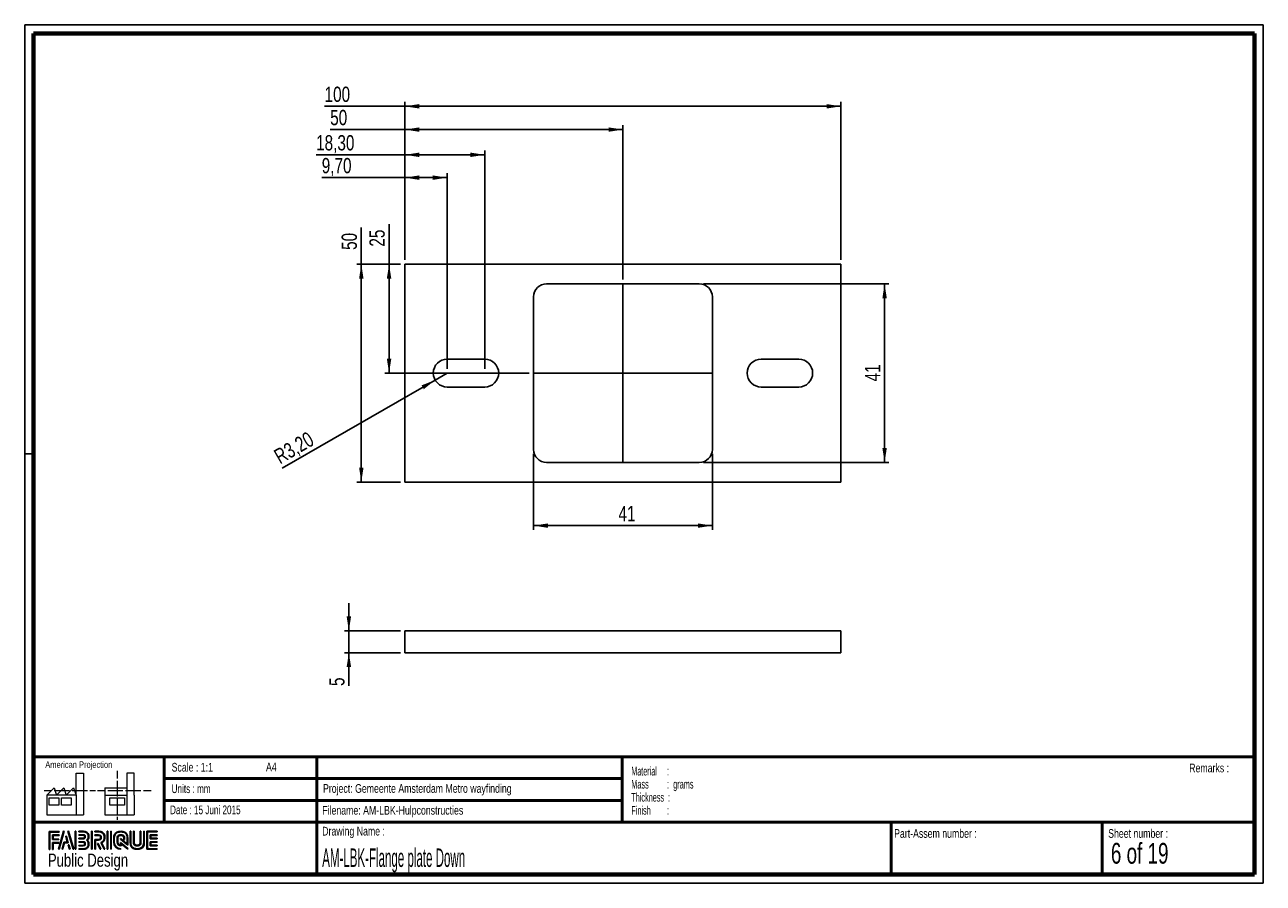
# Paper-space layout 'Flange plate Down (Pendel)' of a CAD drawing. Header units: millimetres. Extents: x 7 to 291, y 7 to 204.
import ezdxf

# ---------------------------------------------------------------- set-up
doc = ezdxf.new("R2010")
doc.units = ezdxf.units.MM
for name, color, linetype in [('LAYER1', 7, 'Continuous'), ('LAYER2', 7, 'Continuous'), ('LOGO', 7, 'Continuous')]:
    doc.layers.add(name, color=color, linetype=linetype)
doc.styles.add('SLDTEXTSTYLE0', font='TXT', dxfattribs={"width": 0.7})
doc.styles.add('SLDTEXTSTYLE1', font='TXT', dxfattribs={"width": 0.75})
doc.styles.add('SLDTEXTSTYLE2', font='TXT', dxfattribs={"width": 0.697368})
doc.styles.add('SLDTEXTSTYLE3', font='TXT', dxfattribs={"width": 0.678571})
doc.styles.add('SLDTEXTSTYLE4', font='TXT', dxfattribs={"width": 0.5675})
doc.styles.add('SLDTEXTSTYLE5', font='TXT', dxfattribs={"width": 0.55})
doc.styles.add('SLDTEXTSTYLE6', font='TXT', dxfattribs={"width": 0.605})
doc.styles.add('SLDTEXTSTYLE7', font='TXT', dxfattribs={"width": 0.549})
doc.styles.add('SLDTEXTSTYLE8', font='TXT', dxfattribs={"width": 0.467045})
doc.dimstyles.new('SLDDIMSTYLE2', dxfattribs={"dimtxt": 3.5, "dimasz": 3.302, "dimexe": 0, "dimexo": 0.0625, "dimgap": 0.875, "dimtad": 1, "dimrnd": 1e-09, "dimzin": 12, "dimdsep": 46, "dimtxsty": 'SLDTEXTSTYLE1', "dimsah": 1, "dimcen": 0.09, "dimadec": 0, "dimazin": 3, "dimtfac": 1, "dimtmove": 0, "dimatfit": 0, "dimfxl": 1, "dimfrac": 2, "dimtolj": 1, "dimtzin": 12, "dimarcsym": 0})
doc.dimstyles.new('SLDDIMSTYLE3', dxfattribs={"dimtxt": 3.5, "dimasz": 3.302, "dimexe": 0, "dimexo": 0.0625, "dimgap": 0.875, "dimtad": 1, "dimrnd": 1e-09, "dimzin": 12, "dimdsep": 46, "dimtxsty": 'SLDTEXTSTYLE1', "dimsah": 1, "dimcen": 0.09, "dimadec": 0, "dimazin": 3, "dimtfac": 1, "dimtofl": 0, "dimtmove": 0, "dimatfit": 3, "dimfxl": 1, "dimfrac": 2, "dimtolj": 1, "dimtzin": 12, "dimarcsym": 0})
doc.dimstyles.new('SLDDIMSTYLE4', dxfattribs={"dimtxt": 3.5, "dimasz": 3.302, "dimexe": 0, "dimexo": 0.0625, "dimgap": 0.875, "dimtad": 1, "dimrnd": 1e-09, "dimzin": 12, "dimdsep": 46, "dimtxsty": 'SLDTEXTSTYLE1', "dimsah": 1, "dimcen": 0, "dimadec": 0, "dimazin": 3, "dimtfac": 1, "dimtofl": 0, "dimtmove": 0, "dimatfit": 3, "dimfxl": 1, "dimfrac": 2, "dimtolj": 1, "dimtzin": 12, "dimarcsym": 0})

# ---------------------------------------------------------------- blocks, each defined once
blk = doc.blocks.new('SW_NOTE_0_15')
at = {"layer": 'LOGO', "color": 0, "char_height": 2, "attachment_point": 1}
for s, insert, style in [('Material     :', (0, 2.58), 'SLDTEXTSTYLE4'), ('Mass         :  grams', (0, -0.42), 'SLDTEXTSTYLE5'), ('Thickness  :', (0, -3.42), 'SLDTEXTSTYLE6'), ('Finish        :', (0, -6.42), 'SLDTEXTSTYLE7')]:
    blk.add_mtext(s, dxfattribs=dict(at, insert=insert, style=style))
blk = doc.blocks.new('_D_10')
at = {"layer": 'LOGO'}
for p, q in [((80.89, 64.69), (80.89, 71.04)), ((92.74, 64.69), (79.89, 64.69)), ((80.89, 64.69), (80.89, 59.69)), ((92.74, 59.69), (79.89, 59.69)), ((80.89, 59.69), (80.89, 52.05))]:
    blk.add_line(p, q, dxfattribs=at)
for points in [[(80.89, 64.69), (81.4, 68), (80.38, 68)], [(80.89, 59.69), (80.38, 56.39), (81.4, 56.39)]]:
    blk.add_solid(points, dxfattribs=at)
at = {"layer": 'LOGO', "insert": (76.38, 52.05), "char_height": 3.5, "attachment_point": 1, "rotation": 90, "style": 'SLDTEXTSTYLE1'}
blk.add_mtext('5', dxfattribs=at)
blk = doc.blocks.new('_D_11')
at = {"layer": 'LOGO'}
for p, q in [((93.74, 179.73), (76.61, 179.73)), ((93.74, 149.85), (93.74, 180.73)), ((143.74, 179.73), (93.74, 179.73)), ((143.74, 145.35), (143.74, 180.73))]:
    blk.add_line(p, q, dxfattribs=at)
for points in [[(93.74, 179.73), (97.05, 179.22), (97.05, 180.23)], [(143.74, 179.73), (140.44, 180.23), (140.44, 179.22)]]:
    blk.add_solid(points, dxfattribs=at)
at = {"layer": 'LOGO', "insert": (76.61, 184.24), "char_height": 3.5, "attachment_point": 1, "style": 'SLDTEXTSTYLE1'}
blk.add_mtext('50', dxfattribs=at)
blk = doc.blocks.new('_D_12')
at = {"layer": 'LOGO'}
for p, q in [((90.11, 148.85), (90.11, 158.04)), ((92.74, 148.85), (89.11, 148.85)), ((90.11, 123.85), (90.11, 148.85)), ((122.24, 123.85), (89.11, 123.85))]:
    blk.add_line(p, q, dxfattribs=at)
for points in [[(90.11, 148.85), (89.6, 145.54), (90.62, 145.54)], [(90.11, 123.85), (90.62, 127.15), (89.6, 127.15)]]:
    blk.add_solid(points, dxfattribs=at)
at = {"layer": 'LOGO', "insert": (85.6, 152.87), "char_height": 3.5, "attachment_point": 1, "rotation": 90, "style": 'SLDTEXTSTYLE1'}
blk.add_mtext('25', dxfattribs=at)
blk = doc.blocks.new('_D_13')
at = {"layer": 'LOGO'}
for p, q in [((93.74, 185.07), (75.32, 185.07)), ((93.74, 149.85), (93.74, 186.07)), ((193.74, 185.07), (93.74, 185.07)), ((193.74, 149.85), (193.74, 186.07))]:
    blk.add_line(p, q, dxfattribs=at)
for points in [[(93.74, 185.07), (97.05, 184.56), (97.05, 185.58)], [(193.74, 185.07), (190.44, 185.58), (190.44, 184.56)]]:
    blk.add_solid(points, dxfattribs=at)
at = {"layer": 'LOGO', "insert": (75.32, 189.58), "char_height": 3.5, "attachment_point": 1, "style": 'SLDTEXTSTYLE1'}
blk.add_mtext('100', dxfattribs=at)
blk = doc.blocks.new('_D_14')
at = {"layer": 'LOGO'}
for p, q in [((83.74, 148.85), (83.74, 157.29)), ((92.74, 148.85), (82.74, 148.85)), ((83.74, 148.85), (83.74, 98.85)), ((92.74, 98.85), (82.74, 98.85))]:
    blk.add_line(p, q, dxfattribs=at)
for points in [[(83.74, 148.85), (83.24, 145.54), (84.25, 145.54)], [(83.74, 98.85), (84.25, 102.15), (83.24, 102.15)]]:
    blk.add_solid(points, dxfattribs=at)
at = {"layer": 'LOGO', "insert": (79.23, 152.12), "char_height": 3.5, "attachment_point": 1, "rotation": 90, "style": 'SLDTEXTSTYLE1'}
blk.add_mtext('50', dxfattribs=at)
blk = doc.blocks.new('_D_15')
at = {"layer": 'LOGO'}
for p, q in [((93.74, 173.94), (73.38, 173.94)), ((93.74, 149.85), (93.74, 174.94)), ((93.74, 173.94), (112.04, 173.94)), ((112.04, 124.85), (112.04, 174.94))]:
    blk.add_line(p, q, dxfattribs=at)
for points in [[(93.74, 173.94), (97.05, 173.43), (97.05, 174.45)], [(112.04, 173.94), (108.74, 174.45), (108.74, 173.43)]]:
    blk.add_solid(points, dxfattribs=at)
at = {"layer": 'LOGO', "insert": (73.38, 178.45), "char_height": 3.5, "attachment_point": 1, "style": 'SLDTEXTSTYLE1'}
blk.add_mtext('18,30', dxfattribs=at)
blk = doc.blocks.new('_D_16')
at = {"layer": 'LOGO'}
for p, q in [((93.74, 168.7), (74.67, 168.7)), ((93.74, 149.85), (93.74, 169.7)), ((103.44, 168.7), (93.74, 168.7)), ((103.44, 124.85), (103.44, 169.7))]:
    blk.add_line(p, q, dxfattribs=at)
for points in [[(93.74, 168.7), (97.05, 168.19), (97.05, 169.21)], [(103.44, 168.7), (100.14, 169.21), (100.14, 168.19)]]:
    blk.add_solid(points, dxfattribs=at)
at = {"layer": 'LOGO', "insert": (74.67, 173.21), "char_height": 3.5, "attachment_point": 1, "style": 'SLDTEXTSTYLE1'}
blk.add_mtext('9,70', dxfattribs=at)
blk = doc.blocks.new('_D_17')
at = {"layer": 'LOGO'}
for q in [(65.6, 102), (103.44, 123.85)]:
    blk.add_line((100.67, 122.25), q, dxfattribs=at)
blk.add_solid([(100.67, 122.25), (97.56, 121.03), (98.07, 120.15)], dxfattribs=at)
at = {"layer": 'LOGO', "insert": (63.35, 105.9), "char_height": 3.5, "attachment_point": 1, "rotation": 30, "style": 'SLDTEXTSTYLE1'}
blk.add_mtext('R3,20', dxfattribs=at)
blk = doc.blocks.new('_D_18')
at = {"layer": 'LOGO'}
for p, q in [((123.24, 105.35), (123.24, 87.85)), ((164.24, 105.35), (164.24, 87.85)), ((123.24, 88.85), (164.24, 88.85))]:
    blk.add_line(p, q, dxfattribs=at)
for points in [[(123.24, 88.85), (126.55, 88.34), (126.55, 89.35)], [(164.24, 88.85), (160.94, 89.35), (160.94, 88.34)]]:
    blk.add_solid(points, dxfattribs=at)
at = {"layer": 'LOGO', "insert": (142.72, 93.36), "char_height": 3.5, "attachment_point": 1, "style": 'SLDTEXTSTYLE1'}
blk.add_mtext('41', dxfattribs=at)
blk = doc.blocks.new('_D_19')
at = {"layer": 'LOGO'}
for p, q in [((162.24, 144.35), (204.74, 144.35)), ((203.74, 103.35), (203.74, 144.35)), ((162.24, 103.35), (204.74, 103.35))]:
    blk.add_line(p, q, dxfattribs=at)
for points in [[(203.74, 144.35), (203.24, 141.04), (204.25, 141.04)], [(203.74, 103.35), (204.25, 106.65), (203.24, 106.65)]]:
    blk.add_solid(points, dxfattribs=at)
at = {"layer": 'LOGO', "insert": (199.23, 121.94), "char_height": 3.5, "attachment_point": 1, "rotation": 90, "style": 'SLDTEXTSTYLE1'}
blk.add_mtext('41', dxfattribs=at)

psp = doc.layouts.new('Flange plate Down (Pendel)')

# ---------------------------------------------------------------- hatches: boundary and pattern name
at = {"layer": 'LOGO'}
for points in [[(12.156, 14.551), (12.294, 14.551), (12.294, 18.537), (14.492, 18.537), (14.492, 18.675), (12.156, 18.675)], [(13.055, 16.925), (13.055, 17.755), (14.492, 17.755), (14.492, 17.894), (12.917, 17.894), (12.917, 16.786), (14.356, 16.786), (14.356, 16.925)], [(15.622, 18.697), (15.479, 18.697), (14.299, 14.574), (14.441, 14.574)], [(15.257, 14.574), (15.669, 16.085), (16.503, 16.085), (16.108, 17.581), (15.96, 17.581), (16.324, 16.224), (15.563, 16.224), (15.117, 14.574)], [(17.783, 14.574), (16.603, 18.697), (16.456, 18.697), (17.638, 14.574)], [(18.285, 14.574), (18.285, 18.697), (18.146, 18.697), (18.146, 14.574)], [(21.988, 14.574), (21.988, 18.697), (21.85, 18.697), (21.85, 14.574)], [(25.636, 14.574), (25.636, 18.697), (25.498, 18.697), (25.498, 14.574)], [(26.42, 14.574), (26.42, 18.697), (26.282, 18.697), (26.282, 14.574)], [(35.498, 17.096), (35.498, 17.778), (36.929, 17.778), (36.929, 17.916), (35.359, 17.916), (35.359, 16.957), (36.929, 16.957), (36.929, 17.096)], [(13.055, 14.551), (13.055, 16.005), (14.356, 16.005), (14.356, 16.143), (12.917, 16.143), (12.917, 14.551)], [(16.955, 14.574), (16.682, 15.561), (16.534, 15.561), (16.815, 14.574)], [(24.037, 14.574), (23.378, 15.916), (23.224, 15.916), (23.883, 14.574)], [(36.929, 15.356), (36.929, 15.495), (35.498, 15.495), (35.498, 16.177), (36.929, 16.177), (36.929, 16.315), (35.359, 16.315), (35.359, 15.356)]]:
    psp.add_hatch(color=256, dxfattribs=at).paths.add_polyline_path(points, flags=0)
h = psp.add_hatch(color=256, dxfattribs=at)
edge = h.paths.add_edge_path(flags=0)
edge.add_line((18.997, 14.574), (20.004, 14.574))
edge.add_spline(control_points=[(20.004, 14.574), (20.698, 14.574), (21.263, 15.14), (21.263, 15.836), (21.263, 16.129), (21.148, 16.41), (20.946, 16.639), (21.148, 16.868), (21.263, 17.149), (21.263, 17.443), (21.263, 18.137), (20.698, 18.703), (20.004, 18.703)], knot_values=[0, 0, 0, 0, 1, 2, 3, 4, 5, 6, 7, 8, 9, 10, 10, 10, 10], weights=[1, 1, 1, 1, 1, 1, 1, 1, 1, 1, 1, 1, 1], degree=3, periodic=0)
edge.add_line((20.004, 18.703), (18.997, 18.703))
edge.add_line((18.997, 18.703), (18.997, 18.565))
edge.add_line((18.997, 18.565), (20.004, 18.565))
edge.add_spline(control_points=[(20.004, 18.565), (20.622, 18.565), (21.125, 18.061), (21.125, 17.443), (21.125, 17.165), (21.012, 16.897), (20.808, 16.687)], knot_values=[0, 0, 0, 0, 1, 2, 3, 4, 4, 4, 4], weights=[1, 1, 1, 1, 1, 1, 1], degree=3, periodic=0)
edge.add_line((20.808, 16.687), (20.761, 16.639))
edge.add_line((20.761, 16.639), (20.808, 16.591))
edge.add_spline(control_points=[(20.808, 16.591), (21.012, 16.381), (21.125, 16.113), (21.125, 15.836), (21.125, 15.216), (20.622, 14.712), (20.004, 14.712)], knot_values=[0, 0, 0, 0, 1, 2, 3, 4, 4, 4, 4], weights=[1, 1, 1, 1, 1, 1, 1], degree=3, periodic=0)
edge.add_line((20.004, 14.712), (18.997, 14.712))
edge.add_line((18.997, 14.712), (18.997, 14.574))
h = psp.add_hatch(color=256, dxfattribs=at)
edge = h.paths.add_edge_path(flags=0)
edge.add_line((18.997, 16.957), (20.002, 16.957))
edge.add_spline(control_points=[(20.002, 16.957), (20.255, 16.988), (20.438, 17.197), (20.438, 17.442), (20.438, 17.712), (20.224, 17.924), (19.95, 17.924)], knot_values=[0, 0, 0, 0, 1, 2, 3, 4, 4, 4, 4], weights=[1, 1, 1, 1, 1, 1, 1], degree=3, periodic=0)
edge.add_line((19.95, 17.924), (18.997, 17.924))
edge.add_line((18.997, 17.924), (18.997, 17.786))
edge.add_line((18.997, 17.786), (19.95, 17.786))
edge.add_spline(control_points=[(19.95, 17.786), (20.146, 17.786), (20.3, 17.635), (20.3, 17.442), (20.3, 17.266), (20.168, 17.117), (19.993, 17.094)], knot_values=[0, 0, 0, 0, 1, 2, 3, 4, 4, 4, 4], weights=[1, 1, 1, 1, 1, 1, 1], degree=3, periodic=0)
edge.add_line((19.993, 17.094), (18.997, 17.095))
edge.add_line((18.997, 17.095), (18.997, 16.957))
h = psp.add_hatch(color=256, dxfattribs=at)
edge = h.paths.add_edge_path(flags=0)
edge.add_line((24.758, 14.574), (24.911, 14.574))
edge.add_line((24.911, 14.574), (24.187, 16.049))
edge.add_spline(control_points=[(24.187, 16.049), (24.643, 16.293), (24.938, 16.767), (24.938, 17.287), (24.938, 18.065), (24.307, 18.697), (23.531, 18.697)], knot_values=[0, 0, 0, 0, 1, 2, 3, 4, 4, 4, 4], weights=[1, 1, 1, 1, 1, 1, 1], degree=3, periodic=0)
edge.add_line((23.531, 18.697), (22.634, 18.697))
edge.add_line((22.634, 18.697), (22.634, 18.56))
edge.add_line((22.634, 18.56), (23.531, 18.56))
edge.add_spline(control_points=[(23.531, 18.56), (24.231, 18.56), (24.8, 17.989), (24.8, 17.287), (24.8, 16.796), (24.513, 16.344), (24.069, 16.135)], knot_values=[0, 0, 0, 0, 1, 2, 3, 4, 4, 4, 4], weights=[1, 1, 1, 1, 1, 1, 1], degree=3, periodic=0)
edge.add_line((24.069, 16.135), (24.005, 16.106))
edge.add_line((24.005, 16.106), (24.758, 14.574))
h = psp.add_hatch(color=256, dxfattribs=at)
edge = h.paths.add_edge_path(flags=0)
edge.add_line((22.634, 17.778), (23.477, 17.778))
edge.add_spline(control_points=[(23.477, 17.778), (23.744, 17.778), (23.961, 17.558), (23.961, 17.287), (23.961, 17.017), (23.744, 16.796), (23.477, 16.796)], knot_values=[0, 0, 0, 0, 1, 2, 3, 4, 4, 4, 4], weights=[1, 1, 1, 1, 1, 1, 1], degree=3, periodic=0)
edge.add_line((23.477, 16.796), (22.634, 16.796))
edge.add_line((22.634, 16.796), (22.634, 14.574))
edge.add_line((22.634, 14.574), (22.772, 14.574))
edge.add_line((22.772, 14.574), (22.772, 16.659))
edge.add_line((22.772, 16.659), (23.477, 16.659))
edge.add_spline(control_points=[(23.477, 16.659), (23.82, 16.659), (24.099, 16.94), (24.099, 17.287), (24.099, 17.634), (23.82, 17.916), (23.477, 17.916)], knot_values=[0, 0, 0, 0, 1, 2, 3, 4, 4, 4, 4], weights=[1, 1, 1, 1, 1, 1, 1], degree=3, periodic=0)
edge.add_line((23.477, 17.916), (22.634, 17.916))
edge.add_line((22.634, 17.916), (22.634, 17.778))
h = psp.add_hatch(color=256, dxfattribs=at)
edge = h.paths.add_edge_path(flags=0)
edge.add_line((30.226, 15.56), (30.227, 17.065))
edge.add_spline(control_points=[(30.227, 17.065), (30.227, 17.965), (29.496, 18.697), (28.598, 18.697), (27.699, 18.697), (26.968, 17.965), (26.968, 17.065)], knot_values=[0, 0, 0, 0, 1, 2, 3, 4, 4, 4, 4], weights=[1, 1, 1, 1, 1, 1, 1], degree=3, periodic=0)
edge.add_line((26.968, 17.065), (26.968, 16.206))
edge.add_spline(control_points=[(26.968, 16.206), (26.968, 15.307), (27.699, 14.574), (28.597, 14.574)], knot_values=[1, 1, 1, 1, 2, 2, 2, 2], weights=[1, 1, 1, 1], degree=3, periodic=0)
edge.add_line((28.597, 14.574), (28.597, 14.712))
edge.add_spline(control_points=[(28.597, 14.712), (27.775, 14.712), (27.106, 15.383), (27.106, 16.206)], knot_values=[3, 3, 3, 3, 4, 4, 4, 4], weights=[1, 1, 1, 1], degree=3, periodic=0)
edge.add_line((27.106, 16.206), (27.106, 17.065))
edge.add_spline(control_points=[(27.106, 17.065), (27.106, 17.889), (27.775, 18.56), (28.598, 18.56), (29.42, 18.56), (30.089, 17.889), (30.089, 17.065)], knot_values=[0, 0, 0, 0, 1, 2, 3, 4, 4, 4, 4], weights=[1, 1, 1, 1, 1, 1, 1], degree=3, periodic=0)
edge.add_spline(control_points=[(30.089, 17.065), (30.089, 16.066), (30.089, 15.84), (29.894, 15.988), (28.527, 17.053)], knot_values=[0, 0, 0, 0, 1, 2, 2, 2, 2], weights=[1, 1, 1, 1, 1], degree=3, periodic=0)
edge.add_line((28.527, 17.053), (28.527, 16.887))
edge.add_line((28.527, 16.887), (30.226, 15.56))
h = psp.add_hatch(color=256, dxfattribs=at)
edge = h.paths.add_edge_path(flags=0)
edge.add_line((30.226, 14.574), (30.226, 14.766))
edge.add_line((30.226, 14.766), (28.527, 16.133))
edge.add_line((28.527, 16.133), (28.527, 15.508))
edge.add_spline(control_points=[(28.527, 15.508), (28.169, 15.545), (27.886, 15.839), (27.886, 16.208)], knot_values=[0, 0, 0, 0, 1, 1, 1, 1], weights=[1, 1, 1, 1], degree=3, periodic=0)
edge.add_line((27.886, 16.208), (27.886, 17.064))
edge.add_spline(control_points=[(27.886, 17.064), (27.886, 17.457), (28.206, 17.777), (28.598, 17.777), (28.99, 17.777), (29.309, 17.457), (29.309, 17.064)], knot_values=[0, 0, 0, 0, 1, 2, 3, 4, 4, 4, 4], weights=[1, 1, 1, 1, 1, 1, 1], degree=3, periodic=0)
edge.add_line((29.309, 17.064), (29.308, 16.827))
edge.add_line((29.308, 16.827), (29.447, 16.826))
edge.add_line((29.447, 16.826), (29.447, 17.064))
edge.add_spline(control_points=[(29.447, 17.064), (29.447, 17.533), (29.066, 17.915), (28.598, 17.915), (28.13, 17.915), (27.748, 17.533), (27.748, 17.064)], knot_values=[0, 0, 0, 0, 1, 2, 3, 4, 4, 4, 4], weights=[1, 1, 1, 1, 1, 1, 1], degree=3, periodic=0)
edge.add_line((27.748, 17.064), (27.747, 16.208))
edge.add_spline(control_points=[(27.747, 16.208), (27.747, 15.738), (28.128, 15.356), (28.595, 15.356)], knot_values=[0, 0, 0, 0, 1, 1, 1, 1], weights=[1, 1, 1, 1], degree=3, periodic=0)
edge.add_line((28.595, 15.356), (28.664, 15.356))
edge.add_line((28.664, 15.356), (28.664, 15.854))
edge.add_line((28.664, 15.854), (30.226, 14.574))
h = psp.add_hatch(color=256, dxfattribs=at)
edge = h.paths.add_edge_path(flags=0)
edge.add_line((30.726, 18.697), (30.726, 16.206))
edge.add_spline(control_points=[(30.726, 16.206), (30.726, 15.307), (31.457, 14.574), (32.355, 14.574), (33.254, 14.574), (33.985, 15.307), (33.985, 16.206)], knot_values=[0, 0, 0, 0, 1, 2, 3, 4, 4, 4, 4], weights=[1, 1, 1, 1, 1, 1, 1], degree=3, periodic=0)
edge.add_line((33.985, 16.206), (33.985, 18.697))
edge.add_line((33.985, 18.697), (33.847, 18.697))
edge.add_line((33.847, 18.697), (33.847, 16.206))
edge.add_spline(control_points=[(33.847, 16.206), (33.847, 15.383), (33.178, 14.712), (32.355, 14.712), (31.533, 14.712), (30.864, 15.383), (30.864, 16.206)], knot_values=[0, 0, 0, 0, 1, 2, 3, 4, 4, 4, 4], weights=[1, 1, 1, 1, 1, 1, 1], degree=3, periodic=0)
edge.add_line((30.864, 16.206), (30.864, 18.697))
edge.add_line((30.864, 18.697), (30.726, 18.697))
h = psp.add_hatch(color=256, dxfattribs=at)
edge = h.paths.add_edge_path(flags=0)
edge.add_line((31.506, 18.697), (31.506, 16.208))
edge.add_spline(control_points=[(31.506, 16.208), (31.506, 15.739), (31.887, 15.357), (32.355, 15.357), (32.823, 15.357), (33.204, 15.739), (33.204, 16.208)], knot_values=[0, 0, 0, 0, 1, 2, 3, 4, 4, 4, 4], weights=[1, 1, 1, 1, 1, 1, 1], degree=3, periodic=0)
edge.add_line((33.204, 16.208), (33.204, 18.697))
edge.add_line((33.204, 18.697), (33.067, 18.697))
edge.add_line((33.067, 18.697), (33.067, 16.208))
edge.add_spline(control_points=[(33.067, 16.208), (33.067, 15.815), (32.747, 15.495), (32.355, 15.495), (31.963, 15.495), (31.644, 15.815), (31.644, 16.208)], knot_values=[0, 0, 0, 0, 1, 2, 3, 4, 4, 4, 4], weights=[1, 1, 1, 1, 1, 1, 1], degree=3, periodic=0)
edge.add_line((31.644, 16.208), (31.644, 18.697))
edge.add_line((31.644, 18.697), (31.506, 18.697))
h = psp.add_hatch(color=256, dxfattribs=at)
edge = h.paths.add_edge_path(flags=0)
edge.add_line((36.929, 14.574), (36.929, 14.712))
edge.add_spline(control_points=[(36.929, 14.712), (34.866, 14.712), (34.736, 14.712), (34.736, 14.843), (34.736, 18.429), (34.736, 18.56)], knot_values=[0, 0, 0, 0, 1, 2, 3, 3, 3, 3], weights=[1, 1, 1, 1, 1, 1], degree=3, periodic=0)
edge.add_line((34.736, 18.56), (36.929, 18.56))
edge.add_line((36.929, 18.56), (36.929, 18.697))
edge.add_line((36.929, 18.697), (34.598, 18.697))
edge.add_line((34.598, 18.697), (34.598, 14.574))
edge.add_line((34.598, 14.574), (36.929, 14.574))
h = psp.add_hatch(color=256, dxfattribs=at)
edge = h.paths.add_edge_path(flags=0)
edge.add_line((18.997, 15.347), (19.95, 15.347))
edge.add_spline(control_points=[(19.95, 15.347), (20.22, 15.347), (20.438, 15.566), (20.438, 15.836), (20.438, 16.106), (20.224, 16.317), (19.95, 16.317), (19.95, 16.317), (18.997, 16.315)], knot_values=[0, 0, 0, 0, 1, 2, 3, 4, 5, 6, 6, 6, 6], weights=[1, 1, 1, 1, 1, 1, 1, 1, 1], degree=3, periodic=0)
edge.add_line((18.997, 16.315), (18.997, 16.177))
edge.add_line((18.997, 16.177), (19.95, 16.179))
edge.add_spline(control_points=[(19.95, 16.179), (20.146, 16.179), (20.3, 16.028), (20.3, 15.836), (20.3, 15.642), (20.143, 15.484), (19.95, 15.484)], knot_values=[0, 0, 0, 0, 1, 2, 3, 4, 4, 4, 4], weights=[1, 1, 1, 1, 1, 1, 1], degree=3, periodic=0)
edge.add_line((19.95, 15.484), (18.997, 15.484))
edge.add_line((18.997, 15.484), (18.997, 15.347))

# ---------------------------------------------------------------- linework, layer by layer
at = {"color": 7, "linetype": 'Continuous', "lineweight": 25}
for p, q in [((93.743, 148.845), (93.743, 98.845)), ((193.743, 148.845), (93.743, 148.845)), ((193.743, 98.845), (193.743, 148.845)), ((161.243, 144.345), (126.243, 144.345)), ((123.243, 141.345), (123.243, 106.345)), ((164.243, 106.345), (164.243, 141.345)), ((112.043, 127.045), (103.443, 127.045)), ((184.043, 127.045), (175.443, 127.045)), ((103.443, 120.645), (112.043, 120.645)), ((175.443, 120.645), (184.043, 120.645)), ((126.243, 103.345), (161.243, 103.345)), ((93.743, 98.845), (193.743, 98.845)), ((93.743, 64.694), (93.743, 59.694)), ((93.743, 64.694), (193.743, 64.694)), ((193.743, 64.694), (193.743, 59.694)), ((93.743, 59.694), (193.743, 59.694))]:
    psp.add_line(p, q, dxfattribs=at)
for centre, radius, start, end in [((126.243, 141.345), 3, 90, 180), ((161.243, 141.345), 3, 0, 90), ((103.443, 123.845), 3.2, 90, 270), ((112.043, 123.845), 3.2, 270, 90), ((175.443, 123.845), 3.2, 90, 270), ((184.043, 123.845), 3.2, 270, 90), ((126.243, 106.345), 3, 180, 270), ((161.243, 106.345), 3, 270, 0)]:
    psp.add_arc(centre, radius, start, end, dxfattribs=at)
at = {"layer": 'LAYER1', "lineweight": 50}
for p, q in [((8.57, 35.784), (288.57, 35.784)), ((38.57, 35.784), (38.57, 20.784)), ((73.57, 35.784), (73.57, 8.784)), ((143.57, 35.784), (143.57, 20.784)), ((38.57, 30.784), (143.57, 30.784)), ((38.57, 25.784), (143.57, 25.784)), ((8.57, 20.784), (288.57, 20.784)), ((205.222, 8.784), (205.222, 20.784)), ((253.651, 8.784), (253.651, 20.784))]:
    psp.add_line(p, q, dxfattribs=at)
at = {"layer": 'LAYER2', "lineweight": 70}
for p, q in [((8.57, 8.784), (8.57, 201.784)), ((8.57, 201.784), (288.57, 201.784)), ((288.57, 201.784), (288.57, 8.784)), ((288.57, 8.784), (8.57, 8.784))]:
    psp.add_line(p, q, dxfattribs=at)
at = {"layer": 'LOGO'}
for p, q in [((6.57, 203.784), (290.57, 203.784)), ((6.57, 203.784), (6.57, 6.784)), ((290.57, 203.784), (290.57, 6.784)), ((143.743, 144.345), (143.743, 103.345)), ((123.243, 123.845), (164.243, 123.845)), ((6.57, 105.284), (8.622, 105.284)), ((6.57, 6.784), (290.57, 6.784))]:
    psp.add_line(p, q, dxfattribs=at)
at = {"layer": 'LOGO', "color": 7, "linetype": 'Continuous', "lineweight": 18}
for p, q in [((18.321, 26.971), (18.321, 32.036)), ((18.321, 32.036), (20.003, 32.036)), ((20.003, 32.036), (20.003, 22.47)), ((27.733, 32.596), (27.733, 30.839)), ((31.654, 32.032), (29.972, 32.032)), ((29.972, 32.032), (29.972, 22.466)), ((31.654, 26.967), (31.654, 32.032)), ((11.593, 26.971), (13.275, 28.659)), ((13.275, 28.659), (13.837, 26.971)), ((13.837, 26.971), (15.519, 28.659)), ((15.519, 28.659), (16.081, 26.971)), ((16.081, 26.971), (17.763, 28.659)), ((17.763, 28.659), (18.321, 26.971)), ((24.927, 28.655), (24.927, 26.967)), ((24.927, 28.655), (29.972, 28.655)), ((27.733, 30.252), (27.733, 28.49)), ((27.733, 28.49), (27.733, 26.728)), ((10.981, 28.1), (12.736, 28.1)), ((18.321, 26.971), (11.593, 26.971)), ((11.593, 26.971), (11.593, 22.47)), ((12.156, 26.411), (14.399, 26.411)), ((12.156, 24.723), (12.156, 26.411)), ((13.321, 28.1), (15.076, 28.1)), ((14.399, 26.411), (14.399, 24.723)), ((14.957, 26.411), (17.201, 26.411)), ((14.957, 24.723), (14.957, 26.411)), ((15.076, 28.1), (16.831, 28.1)), ((17.201, 26.411), (17.201, 24.723)), ((17.416, 28.1), (19.171, 28.1)), ((18.321, 26.971), (18.321, 22.47)), ((19.171, 28.1), (20.926, 28.1)), ((21.511, 28.1), (22.809, 28.1)), ((23.245, 28.095), (24.995, 28.095)), ((24.927, 26.967), (29.972, 26.967)), ((24.927, 26.967), (24.927, 22.466)), ((25.58, 28.095), (27.335, 28.095)), ((26.051, 26.407), (29.415, 26.407)), ((26.051, 24.719), (26.051, 26.407)), ((27.335, 28.095), (29.09, 28.095)), ((27.733, 26.141), (27.733, 24.379)), ((29.415, 26.407), (29.415, 24.719)), ((29.675, 28.095), (31.43, 28.095)), ((31.43, 28.095), (33.185, 28.095)), ((31.654, 26.967), (31.654, 22.466)), ((33.77, 28.095), (35.525, 28.095)), ((14.399, 24.723), (12.156, 24.723)), ((17.201, 24.723), (14.957, 24.723)), ((29.415, 24.719), (26.051, 24.719)), ((27.733, 24.379), (27.733, 22.618)), ((11.593, 22.47), (18.321, 22.47)), ((18.321, 22.47), (20.003, 22.47)), ((24.927, 22.466), (31.654, 22.466)), ((27.733, 22.03), (27.733, 21.342))]:
    psp.add_line(p, q, dxfattribs=at)
at = {"layer": 'LOGO', "color": 7, "linetype": 'Continuous', "lineweight": 25}
for p, q in [((14.492, 18.675), (12.156, 18.675)), ((15.479, 18.697), (14.299, 14.574)), ((14.441, 14.574), (15.622, 18.697))]:
    psp.add_line(p, q, dxfattribs=at)
at = {"layer": 'LOGO', "color": 7, "lineweight": 25}
for p, q in [((12.156, 18.675), (12.156, 14.551)), ((12.294, 18.537), (14.492, 18.537)), ((12.294, 14.551), (12.294, 18.537)), ((14.492, 17.894), (12.917, 17.894)), ((12.917, 17.894), (12.917, 16.786)), ((13.055, 16.925), (13.055, 17.755)), ((13.055, 17.755), (14.492, 17.755)), ((14.492, 18.537), (14.492, 18.675)), ((14.492, 17.755), (14.492, 17.894)), ((15.622, 18.697), (15.479, 18.697)), ((16.108, 17.581), (15.96, 17.581)), ((15.96, 17.581), (16.324, 16.224)), ((16.503, 16.085), (16.108, 17.581)), ((16.456, 18.697), (17.638, 14.574)), ((16.603, 18.697), (16.456, 18.697)), ((17.783, 14.574), (16.603, 18.697)), ((18.146, 18.697), (18.146, 14.574)), ((18.285, 18.697), (18.146, 18.697)), ((18.285, 14.574), (18.285, 18.697)), ((18.997, 18.703), (18.997, 18.565)), ((20.004, 18.703), (18.997, 18.703)), ((18.997, 18.565), (20.004, 18.565)), ((18.997, 17.924), (18.997, 17.786)), ((19.95, 17.924), (18.997, 17.924)), ((18.997, 17.786), (19.95, 17.786)), ((19.993, 17.094), (18.997, 17.095)), ((18.997, 17.095), (18.997, 16.957)), ((21.85, 18.697), (21.85, 14.574)), ((21.988, 18.697), (21.85, 18.697)), ((21.988, 14.574), (21.988, 18.697)), ((23.531, 18.697), (22.634, 18.697)), ((22.634, 18.697), (22.634, 18.56)), ((22.634, 18.56), (23.531, 18.56)), ((23.477, 17.916), (22.634, 17.916)), ((22.634, 17.916), (22.634, 17.778)), ((23.477, 17.916), (22.634, 17.916)), ((22.634, 17.916), (22.634, 17.778)), ((22.634, 17.778), (23.477, 17.778)), ((22.634, 17.778), (23.477, 17.778)), ((25.498, 18.697), (25.498, 14.574)), ((25.636, 18.697), (25.498, 18.697)), ((25.636, 14.574), (25.636, 18.697)), ((26.282, 18.697), (26.282, 14.574)), ((26.42, 18.697), (26.282, 18.697)), ((26.42, 14.574), (26.42, 18.697)), ((26.968, 17.065), (26.968, 16.206)), ((26.968, 17.065), (26.968, 16.206)), ((27.106, 16.206), (27.106, 17.065)), ((27.106, 16.206), (27.106, 17.065)), ((27.748, 17.064), (27.747, 16.208)), ((27.886, 16.208), (27.886, 17.064)), ((28.527, 17.053), (28.527, 16.887)), ((28.527, 17.053), (28.527, 16.887)), ((29.309, 17.064), (29.308, 16.827)), ((29.447, 16.826), (29.447, 17.064)), ((30.226, 15.56), (30.227, 17.065)), ((30.226, 15.56), (30.227, 17.065)), ((30.864, 18.697), (30.726, 18.697)), ((30.726, 18.697), (30.726, 16.206)), ((30.864, 18.697), (30.726, 18.697)), ((30.726, 18.697), (30.726, 16.206)), ((30.864, 16.206), (30.864, 18.697)), ((30.864, 16.206), (30.864, 18.697)), ((31.644, 18.697), (31.506, 18.697)), ((31.506, 18.697), (31.506, 16.208)), ((31.644, 18.697), (31.506, 18.697)), ((31.506, 18.697), (31.506, 16.208)), ((31.644, 16.208), (31.644, 18.697)), ((31.644, 16.208), (31.644, 18.697)), ((33.067, 18.697), (33.067, 16.208)), ((33.204, 18.697), (33.067, 18.697)), ((33.067, 18.697), (33.067, 16.208)), ((33.204, 18.697), (33.067, 18.697)), ((33.204, 16.208), (33.204, 18.697)), ((33.204, 16.208), (33.204, 18.697)), ((33.847, 18.697), (33.847, 16.206)), ((33.985, 18.697), (33.847, 18.697)), ((33.847, 18.697), (33.847, 16.206)), ((33.985, 18.697), (33.847, 18.697)), ((33.985, 16.206), (33.985, 18.697)), ((33.985, 16.206), (33.985, 18.697)), ((36.929, 18.697), (34.598, 18.697)), ((34.598, 18.697), (34.598, 14.574)), ((36.929, 18.697), (34.598, 18.697)), ((34.598, 18.697), (34.598, 14.574)), ((34.736, 18.56), (36.929, 18.56)), ((34.736, 18.56), (36.929, 18.56)), ((36.929, 17.916), (35.359, 17.916)), ((35.359, 17.916), (35.359, 16.957)), ((36.929, 17.916), (35.359, 17.916)), ((35.359, 17.916), (35.359, 16.957)), ((35.498, 17.096), (35.498, 17.778)), ((35.498, 17.778), (36.929, 17.778)), ((35.498, 17.096), (35.498, 17.778)), ((35.498, 17.778), (36.929, 17.778)), ((36.929, 17.096), (35.498, 17.096)), ((36.929, 17.096), (35.498, 17.096)), ((36.929, 18.56), (36.929, 18.697)), ((36.929, 18.56), (36.929, 18.697)), ((36.929, 17.778), (36.929, 17.916)), ((36.929, 17.778), (36.929, 17.916)), ((36.929, 16.957), (36.929, 17.096)), ((36.929, 16.957), (36.929, 17.096)), ((12.156, 14.551), (12.294, 14.551)), ((12.917, 16.786), (14.356, 16.786)), ((14.356, 16.143), (12.917, 16.143)), ((12.917, 16.143), (12.917, 14.551)), ((12.917, 14.551), (13.055, 14.551)), ((14.356, 16.925), (13.055, 16.925)), ((13.055, 14.551), (13.055, 16.005)), ((13.055, 16.005), (14.356, 16.005)), ((14.299, 14.574), (14.441, 14.574)), ((14.356, 16.786), (14.356, 16.925)), ((14.356, 16.005), (14.356, 16.143)), ((15.563, 16.224), (15.117, 14.574)), ((15.117, 14.574), (15.257, 14.574)), ((15.257, 14.574), (15.669, 16.085)), ((16.324, 16.224), (15.563, 16.224)), ((16.534, 15.561), (16.815, 14.574)), ((16.682, 15.561), (16.534, 15.561)), ((16.955, 14.574), (16.682, 15.561)), ((16.815, 14.574), (16.955, 14.574)), ((17.638, 14.574), (17.783, 14.574)), ((18.146, 14.574), (18.285, 14.574)), ((18.997, 16.957), (20.002, 16.957)), ((18.997, 16.315), (18.997, 16.177)), ((18.997, 16.177), (19.95, 16.179)), ((19.95, 15.484), (18.997, 15.484)), ((18.997, 15.484), (18.997, 15.347)), ((18.997, 15.347), (19.95, 15.347)), ((20.004, 14.712), (18.997, 14.712)), ((18.997, 14.712), (18.997, 14.574)), ((18.997, 14.574), (20.004, 14.574)), ((20.808, 16.687), (20.761, 16.639)), ((20.761, 16.639), (20.808, 16.591)), ((21.85, 14.574), (21.988, 14.574)), ((23.477, 16.796), (22.634, 16.796)), ((22.634, 16.796), (22.634, 14.574)), ((23.477, 16.796), (22.634, 16.796)), ((22.634, 16.796), (22.634, 14.574)), ((22.634, 14.574), (22.772, 14.574)), ((22.634, 14.574), (22.772, 14.574)), ((22.772, 14.574), (22.772, 16.659)), ((22.772, 16.659), (23.477, 16.659)), ((22.772, 14.574), (22.772, 16.659)), ((22.772, 16.659), (23.477, 16.659)), ((23.224, 15.916), (23.883, 14.574)), ((23.378, 15.916), (23.224, 15.916)), ((23.224, 15.916), (23.883, 14.574)), ((23.378, 15.916), (23.224, 15.916)), ((24.037, 14.574), (23.378, 15.916)), ((24.037, 14.574), (23.378, 15.916)), ((23.883, 14.574), (24.037, 14.574)), ((23.883, 14.574), (24.037, 14.574)), ((24.069, 16.135), (24.005, 16.106)), ((24.005, 16.106), (24.758, 14.574)), ((24.911, 14.574), (24.187, 16.049)), ((24.758, 14.574), (24.911, 14.574)), ((25.498, 14.574), (25.636, 14.574)), ((26.282, 14.574), (26.42, 14.574)), ((28.527, 16.887), (30.226, 15.56)), ((28.527, 16.887), (30.226, 15.56)), ((30.226, 14.766), (28.527, 16.133)), ((28.527, 16.133), (28.527, 15.508)), ((28.595, 15.356), (28.664, 15.356)), ((28.597, 14.574), (28.597, 14.712)), ((28.597, 14.574), (28.597, 14.712)), ((28.664, 15.356), (28.664, 15.854)), ((28.664, 15.854), (30.226, 14.574)), ((29.308, 16.827), (29.447, 16.826)), ((30.226, 14.574), (30.226, 14.766)), ((34.598, 14.574), (36.929, 14.574)), ((34.598, 14.574), (36.929, 14.574)), ((35.359, 16.957), (36.929, 16.957)), ((35.359, 16.957), (36.929, 16.957)), ((36.929, 16.315), (35.359, 16.315)), ((35.359, 16.315), (35.359, 15.356)), ((36.929, 16.315), (35.359, 16.315)), ((35.359, 16.315), (35.359, 15.356)), ((35.359, 15.356), (36.929, 15.356)), ((35.359, 15.356), (36.929, 15.356)), ((35.498, 15.495), (35.498, 16.177)), ((35.498, 16.177), (36.929, 16.177)), ((35.498, 15.495), (35.498, 16.177)), ((35.498, 16.177), (36.929, 16.177)), ((36.929, 15.495), (35.498, 15.495)), ((36.929, 15.495), (35.498, 15.495)), ((36.929, 16.177), (36.929, 16.315)), ((36.929, 16.177), (36.929, 16.315)), ((36.929, 15.356), (36.929, 15.495)), ((36.929, 15.356), (36.929, 15.495)), ((36.929, 14.574), (36.929, 14.712)), ((36.929, 14.574), (36.929, 14.712))]:
    psp.add_line(p, q, dxfattribs=at)
for points, degree in [([(20.002, 16.957), (20.255, 16.988), (20.438, 17.197), (20.438, 17.442), (20.438, 17.712), (20.224, 17.924), (19.95, 17.924)], 3), ([(19.95, 17.786), (20.146, 17.786), (20.3, 17.635), (20.3, 17.442), (20.3, 17.266), (20.168, 17.117), (19.993, 17.094)], 3), ([(20.004, 14.574), (20.698, 14.574), (21.263, 15.14), (21.263, 15.836), (21.263, 16.129), (21.148, 16.41), (20.946, 16.639), (21.148, 16.868), (21.263, 17.149), (21.263, 17.443), (21.263, 18.137), (20.698, 18.703), (20.004, 18.703)], 3), ([(20.004, 18.565), (20.622, 18.565), (21.125, 18.061), (21.125, 17.443), (21.125, 17.165), (21.012, 16.897), (20.808, 16.687)], 3), ([(23.477, 16.659), (23.82, 16.659), (24.099, 16.94), (24.099, 17.287), (24.099, 17.634), (23.82, 17.916), (23.477, 17.916)], 3), ([(23.477, 17.778), (23.744, 17.778), (23.961, 17.558), (23.961, 17.287), (23.961, 17.017), (23.744, 16.796), (23.477, 16.796)], 3), ([(24.187, 16.049), (24.643, 16.293), (24.938, 16.767), (24.938, 17.287), (24.938, 18.065), (24.307, 18.697), (23.531, 18.697)], 3), ([(23.531, 18.56), (24.231, 18.56), (24.8, 17.989), (24.8, 17.287), (24.8, 16.796), (24.513, 16.344), (24.069, 16.135)], 3), ([(30.227, 17.065), (30.227, 17.965), (29.496, 18.697), (28.598, 18.697), (27.699, 18.697), (26.968, 17.965), (26.968, 17.065)], 3), ([(27.106, 17.065), (27.106, 17.889), (27.775, 18.56), (28.598, 18.56), (29.42, 18.56), (30.089, 17.889), (30.089, 17.065)], 3), ([(29.447, 17.064), (29.447, 17.533), (29.066, 17.915), (28.598, 17.915), (28.13, 17.915), (27.748, 17.533), (27.748, 17.064)], 3), ([(27.886, 17.064), (27.886, 17.457), (28.206, 17.777), (28.598, 17.777), (28.99, 17.777), (29.309, 17.457), (29.309, 17.064)], 3), ([(30.089, 17.065), (30.089, 16.066), (30.089, 15.84), (29.894, 15.988), (28.527, 17.053)], 3), ([(36.929, 14.712), (34.866, 14.712), (34.736, 14.712), (34.736, 14.843), (34.736, 18.429), (34.736, 18.56)], 3), ([(15.669, 16.085), (15.761, 16.085), (16.503, 16.085)], 2), ([(19.95, 15.347), (20.22, 15.347), (20.438, 15.566), (20.438, 15.836), (20.438, 16.106), (20.224, 16.317), (19.95, 16.317), (19.95, 16.317), (18.997, 16.315)], 3), ([(19.95, 16.179), (20.146, 16.179), (20.3, 16.028), (20.3, 15.836), (20.3, 15.642), (20.143, 15.484), (19.95, 15.484)], 3), ([(20.808, 16.591), (21.012, 16.381), (21.125, 16.113), (21.125, 15.836), (21.125, 15.216), (20.622, 14.712), (20.004, 14.712)], 3), ([(26.968, 16.206), (26.968, 15.307), (27.699, 14.574), (28.597, 14.574)], 3), ([(26.968, 16.206), (26.968, 15.307), (27.699, 14.574), (28.597, 14.574)], 3), ([(28.597, 14.712), (27.775, 14.712), (27.106, 15.383), (27.106, 16.206)], 3), ([(28.597, 14.712), (27.775, 14.712), (27.106, 15.383), (27.106, 16.206)], 3), ([(27.747, 16.208), (27.747, 15.738), (28.128, 15.356), (28.595, 15.356)], 3), ([(28.527, 15.508), (28.169, 15.545), (27.886, 15.839), (27.886, 16.208)], 3), ([(30.726, 16.206), (30.726, 15.307), (31.457, 14.574), (32.355, 14.574), (33.254, 14.574), (33.985, 15.307), (33.985, 16.206)], 3), ([(33.847, 16.206), (33.847, 15.383), (33.178, 14.712), (32.355, 14.712), (31.533, 14.712), (30.864, 15.383), (30.864, 16.206)], 3), ([(31.506, 16.208), (31.506, 15.739), (31.887, 15.357), (32.355, 15.357), (32.823, 15.357), (33.204, 15.739), (33.204, 16.208)], 3), ([(33.067, 16.208), (33.067, 15.815), (32.747, 15.495), (32.355, 15.495), (31.963, 15.495), (31.644, 15.815), (31.644, 16.208)], 3)]:
    psp.add_open_spline(points, degree=degree, dxfattribs=at)

# ---------------------------------------------------------------- block references
at = {"layer": 'LOGO', "color": 218}
psp.add_blockref('SW_NOTE_0_15', (145.653, 30.931), dxfattribs=at)

# ---------------------------------------------------------------- texts
at = {"layer": 'LOGO', "attachment_point": 1}
for s, insert, char_height, style in [('American Projection', (11.277, 34.756), 1.5, 'SLDTEXTSTYLE1'), ('Scale : 1:1', (40.245, 34.408), 2, 'SLDTEXTSTYLE1'), ('A4', (61.891, 34.486), 2, 'SLDTEXTSTYLE1'), ('Remarks :', (273.596, 34.236), 2, 'SLDTEXTSTYLE1'), ('Units : mm', (40.239, 29.476), 2, 'SLDTEXTSTYLE0'), ('Project: Gemeente Amsterdam Metro wayfinding', (74.956, 29.538), 2, 'SLDTEXTSTYLE1'), ('Date : 15 Juni 2015', (39.887, 24.622), 2, 'SLDTEXTSTYLE2'), ('Filename: AM-LBK-Hulpconstructies', (74.798, 24.531), 2, 'SLDTEXTSTYLE1'), ('Drawing Name :', (74.78, 19.737), 2, 'SLDTEXTSTYLE1'), ('Part-Assem number :', (205.927, 19.21), 2, 'SLDTEXTSTYLE1'), ('Sheet number :', (255.011, 19.21), 2, 'SLDTEXTSTYLE1'), ('6 of 19', (255.634, 16.04), 4.7625, 'SLDTEXTSTYLE3'), ('Public Design', (11.869, 13.585), 3, 'SLDTEXTSTYLE1')]:
    psp.add_mtext(s, dxfattribs=dict(at, insert=insert, char_height=char_height, style=style))
at = {"layer": 'LOGO', "color": 218, "insert": (74.78, 14.762), "char_height": 4.23333, "attachment_point": 1, "style": 'SLDTEXTSTYLE8'}
psp.add_mtext('AM-LBK-Flange plate Down', dxfattribs=at)

# ---------------------------------------------------------------- dimensions: what is measured, and where the dimension line sits
at = {"layer": 'LOGO'}
for base, p1, p2, picture, middle in [((93.743, 185.067), (193.743, 148.845), (93.743, 148.845), '_D_13', (79.198, 185.067)), ((93.743, 179.725), (143.743, 144.345), (93.743, 148.845), '_D_11', (79.198, 179.725)), ((112.043, 173.941), (93.743, 148.845), (112.043, 123.845), '_D_15', (79.198, 173.941)), ((93.743, 168.702), (103.443, 123.845), (93.743, 148.845), '_D_16', (79.198, 168.702)), ((164.243, 88.845), (123.243, 106.345), (164.243, 106.345), '_D_18', (145.305, 88.845))]:
    dim = psp.add_linear_dim(base=base, p1=p1, p2=p2, dimstyle='SLDDIMSTYLE3', dxfattribs=at)
    dim.commit()
    dim.dimension.update_dxf_attribs({"geometry": picture, "text_midpoint": middle, "dimtype": 160})
for base, p1, p2, dimstyle, picture, middle in [((83.743, 98.845), (93.743, 148.845), (93.743, 98.845), 'SLDDIMSTYLE3', '_D_14', (83.743, 154.702)), ((90.108, 148.845), (123.243, 123.845), (93.743, 148.845), 'SLDDIMSTYLE3', '_D_12', (90.108, 155.454)), ((203.743, 144.345), (161.243, 103.345), (161.243, 144.345), 'SLDDIMSTYLE3', '_D_19', (203.743, 124.529)), ((80.891, 59.694), (93.743, 64.694), (93.743, 59.694), 'SLDDIMSTYLE2', '_D_10', (80.891, 53.341))]:
    dim = psp.add_linear_dim(base=base, p1=p1, p2=p2, angle=90, dimstyle=dimstyle, dxfattribs=at)
    dim.commit()
    dim.dimension.update_dxf_attribs({"geometry": picture, "text_midpoint": middle, "dimtype": 160})
dim = psp.add_radius_dim(center=(103.443, 123.845), mpoint=(100.672, 122.245), dimstyle='SLDDIMSTYLE4', dxfattribs=at)
dim.commit()
dim.dimension.update_dxf_attribs({"geometry": '_D_17', "text_midpoint": (70.66, 104.918), "dimtype": 164})

doc.saveas('drawing.dxf')
